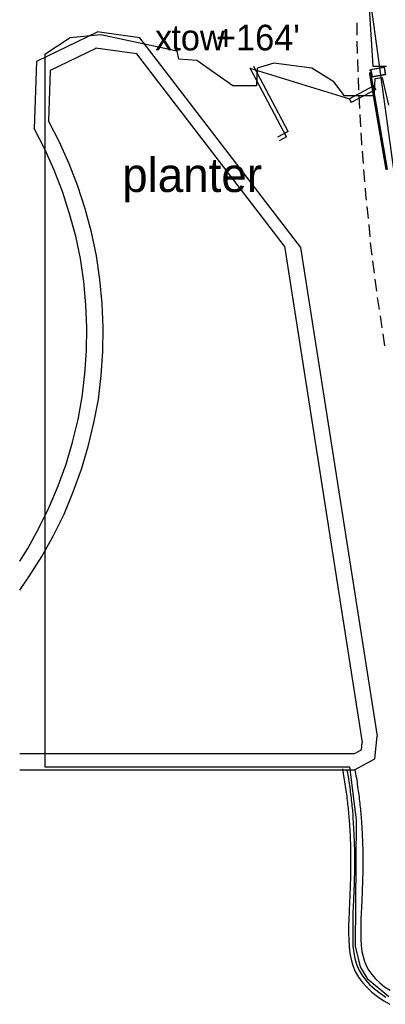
# Model space of a CAD drawing. Header units: feet. Extents: x -79 to 198, y -22 to 181.
# Tile 2 of 256: x -1 to 14, y 17 to 57. Entities that reach past the tile are written whole.
import ezdxf
from ezdxf.enums import TextEntityAlignment as Align

# ---------------------------------------------------------------- set-up
doc = ezdxf.new("R2010")
doc.units = ezdxf.units.FT
for name, color, linetype in [('A-AREA-COMUN', 252, 'CONTINUOUS'), ('A-AREA-UNIDAD', 30, 'CONTINUOUS'), ('A-LINEA', 7, 'CONTINUOUS'), ('A-TEXTO-PDF', 3, 'CONTINUOUS')]:
    doc.layers.add(name, color=color, linetype=linetype)

msp = doc.modelspace()

# ---------------------------------------------------------------- linework, layer by layer
at = {"layer": 'A-AREA-COMUN'}
msp.add_lwpolyline([(15.328, 73.28), (14.24, 69.6889), (13.728, 65.8489), (13.472, 61.76), (13.872, 55.2889), (14.432, 55.2889)], dxfattribs=at)
at = {"layer": 'A-AREA-UNIDAD'}
msp.add_lwpolyline([(14.528, 53.6889), (14.272, 54.8089), (13.952, 54.7733), (13.92, 54.08), (12.72, 54.08), (12.288, 54.6489), (11.392, 55.2), (9.84, 55.4133), (9.152, 55.2), (9.12, 54.4889), (8.16, 54.4889), (6.688, 55.52), (5.952, 55.5733), (5.888, 55.8933), (2.768, 56.5689), (1.52, 56.4444), (0.48, 55.7689), (0.48, 26.6844), (12.928, 26.6844), (13.2, 24.5156), (13.152, 19.36), (13.36, 18.5244), (13.648, 18.0444), (14.528, 17.3156)], dxfattribs=at)
at = {"layer": 'A-LINEA'}
for p, q in [((13.4295, 60.4861), (15.0699, 48.4987)), ((13.4295, 60.4861), (15.0699, 48.4987)), ((4.356, 56.4504), (2.6147, 56.6828)), ((13.2267, 57.0578), (13.2267, 56.5511)), ((10.9305, 47.8861), (4.3539, 56.4412)), ((13.2267, 56.3111), (13.24, 55.8044)), ((4.2394, 55.794), (2.555, 56.0188)), ((10.2663, 47.9432), (4.2373, 55.7848)), ((13.2533, 55.5644), (13.2667, 55.0578)), ((10.3467, 52.4044), (8.8667, 55.2044)), ((12.9309, 53.9443), (8.8672, 55.1903)), ((10.4133, 52.6178), (9.0133, 55.2711)), ((13.76, 55.1378), (13.76, 55.1378)), ((13.76, 55.1378), (13.76, 55.1378)), ((13.7733, 55.1378), (13.7733, 55.1378)), ((13.7733, 55.1378), (13.7733, 55.1378)), ((13.28, 54.8044), (13.2933, 54.3111)), ((13.7467, 55.0178), (13.7467, 55.0178)), ((13.7467, 55.0178), (13.7467, 55.0044)), ((13.7467, 55.0178), (13.7467, 55.0178)), ((13.7467, 55.0178), (13.7467, 55.0178)), ((13.7467, 55.0178), (13.7467, 55.0044)), ((13.7467, 55.0178), (13.7467, 55.0178)), ((13.7467, 55.0178), (13.7467, 55.0178)), ((13.7467, 55.0178), (13.7467, 55.0044)), ((13.7467, 55.0178), (13.7467, 55.0178)), ((13.7467, 55.0178), (13.7467, 55.0178)), ((13.7467, 55.0178), (13.7467, 55.0044)), ((13.7467, 55.0178), (13.7467, 55.0178)), ((13.7467, 55.0044), (13.7467, 55.0044)), ((13.7467, 55.0044), (13.7467, 55.0044)), ((13.7467, 55.0044), (13.7467, 55.0044)), ((13.7467, 55.0044), (13.76, 54.9911)), ((13.7467, 55.0044), (13.7467, 55.0044)), ((13.7467, 55.0044), (13.7467, 55.0044)), ((13.7467, 55.0044), (13.76, 55.0044)), ((13.7467, 55.0044), (13.7467, 55.0044)), ((13.7467, 55.0044), (13.7467, 55.0044)), ((13.7467, 55.0044), (13.7467, 55.0044)), ((13.76, 55.0044), (13.7467, 55.0044)), ((13.76, 55.0044), (13.7467, 55.0044)), ((13.7467, 55.0044), (13.7467, 55.0044)), ((13.7467, 55.0044), (13.7467, 55.0044)), ((13.7467, 55.0044), (13.7467, 55.0044)), ((13.7467, 55.0044), (13.76, 54.9911)), ((13.7467, 55.0044), (13.7467, 55.0044)), ((13.7467, 55.0044), (13.7467, 55.0044)), ((13.7467, 55.0044), (13.76, 55.0044)), ((13.7467, 55.0044), (13.7467, 55.0044)), ((13.7467, 55.0044), (13.7467, 55.0044)), ((13.7467, 55.0044), (13.7467, 55.0044)), ((13.76, 55.0044), (13.7467, 55.0044)), ((13.76, 55.0044), (13.7467, 55.0044)), ((13.7587, 54.9564), (13.7489, 55.0136)), ((13.7587, 54.9564), (13.7489, 55.0136)), ((13.76, 55.0178), (13.76, 55.0178)), ((13.76, 55.0178), (13.76, 55.0178)), ((13.76, 55.0178), (13.76, 55.0178)), ((13.76, 55.0178), (13.76, 55.0178)), ((13.76, 55.0178), (13.76, 55.0178)), ((13.76, 55.0178), (13.76, 55.0178)), ((13.76, 55.0178), (13.76, 55.0044)), ((13.76, 55.0178), (13.76, 55.0178)), ((13.76, 55.0178), (13.76, 55.0178)), ((13.76, 55.0178), (13.76, 55.0178)), ((13.76, 55.0178), (13.76, 55.0178)), ((13.76, 55.0178), (13.76, 55.0178)), ((13.76, 55.0178), (13.76, 55.0178)), ((13.76, 55.0178), (13.76, 55.0178)), ((13.76, 55.0178), (13.7733, 55.0178)), ((13.76, 55.0178), (13.76, 55.0178)), ((13.76, 55.0178), (13.76, 55.0178)), ((13.76, 55.0178), (13.76, 55.0178)), ((13.76, 55.0178), (13.76, 55.0178)), ((13.76, 55.0178), (13.76, 55.0178)), ((13.76, 55.0178), (13.76, 55.0178)), ((13.76, 55.0178), (13.76, 55.0178)), ((13.76, 55.0178), (13.76, 55.0178)), ((13.76, 55.0178), (13.76, 55.0178)), ((13.76, 55.0178), (13.76, 55.0178)), ((13.76, 55.0178), (13.76, 55.0044)), ((13.76, 55.0178), (13.76, 55.0178)), ((13.76, 55.0178), (13.76, 55.0178)), ((13.76, 55.0178), (13.76, 55.0178)), ((13.76, 55.0178), (13.76, 55.0178)), ((13.76, 55.0178), (13.76, 55.0178)), ((13.76, 55.0178), (13.76, 55.0178)), ((13.76, 55.0178), (13.76, 55.0178)), ((13.76, 55.0178), (13.7733, 55.0178)), ((13.76, 55.0178), (13.76, 55.0178)), ((13.76, 55.0178), (13.76, 55.0178)), ((13.76, 55.0178), (13.76, 55.0178)), ((13.76, 55.0178), (13.76, 55.0178)), ((13.7733, 55.0044), (13.76, 55.0044)), ((13.76, 55.0044), (13.76, 55.0044)), ((13.76, 55.0044), (13.76, 54.9911)), ((13.76, 55.0044), (13.76, 55.0044)), ((13.76, 55.0044), (13.76, 55.0044)), ((13.76, 55.0044), (13.76, 55.0044)), ((13.76, 55.0044), (13.76, 55.0044)), ((13.76, 55.0044), (13.76, 55.0044)), ((13.76, 55.0044), (13.76, 55.0044)), ((13.76, 55.0044), (13.76, 55.0044)), ((13.76, 55.0044), (13.76, 55.0044)), ((13.76, 55.0044), (13.76, 55.0044)), ((13.76, 55.0044), (13.76, 55.0044)), ((13.76, 55.0044), (13.76, 55.0044)), ((13.76, 55.0044), (13.76, 55.0044)), ((13.76, 55.0044), (13.76, 55.0044)), ((13.76, 55.0044), (13.76, 55.0044)), ((13.76, 55.0044), (13.76, 55.0044)), ((13.76, 55.0044), (13.76, 55.0044)), ((13.76, 55.0044), (13.76, 55.0044)), ((13.76, 55.0044), (13.76, 55.0044)), ((13.76, 55.0044), (13.76, 54.9911)), ((13.76, 55.0044), (13.76, 55.0044)), ((13.76, 55.0044), (13.76, 55.0044)), ((13.76, 55.0044), (13.76, 55.0044)), ((13.76, 55.0044), (13.76, 55.0044)), ((13.76, 55.0044), (13.76, 55.0044)), ((13.76, 55.0044), (13.76, 55.0044)), ((13.76, 55.0044), (13.76, 55.0044)), ((13.7733, 55.0044), (13.76, 55.0044)), ((13.76, 55.0044), (13.76, 55.0044)), ((13.76, 55.0044), (13.76, 54.9911)), ((13.76, 55.0044), (13.76, 55.0044)), ((13.76, 55.0044), (13.76, 55.0044)), ((13.76, 55.0044), (13.76, 55.0044)), ((13.76, 55.0044), (13.76, 55.0044)), ((13.76, 55.0044), (13.76, 55.0044)), ((13.76, 55.0044), (13.76, 55.0044)), ((13.76, 55.0044), (13.76, 55.0044)), ((13.76, 55.0044), (13.76, 55.0044)), ((13.76, 55.0044), (13.76, 55.0044)), ((13.76, 55.0044), (13.76, 55.0044)), ((13.76, 55.0044), (13.76, 55.0044)), ((13.76, 55.0044), (13.76, 55.0044)), ((13.76, 55.0044), (13.76, 55.0044)), ((13.76, 55.0044), (13.76, 55.0044)), ((13.76, 55.0044), (13.76, 55.0044)), ((13.76, 55.0044), (13.76, 55.0044)), ((13.76, 55.0044), (13.76, 55.0044)), ((13.76, 55.0044), (13.76, 55.0044)), ((13.76, 55.0044), (13.76, 54.9911)), ((13.76, 55.0044), (13.76, 55.0044)), ((13.76, 55.0044), (13.76, 55.0044)), ((13.76, 55.0044), (13.76, 55.0044)), ((13.76, 55.0044), (13.76, 55.0044)), ((13.76, 55.0044), (13.76, 55.0044)), ((13.76, 55.0044), (13.76, 55.0044)), ((13.76, 55.0044), (13.76, 55.0044)), ((13.76, 54.9911), (13.76, 54.9911)), ((13.76, 54.9911), (13.76, 54.9911)), ((13.76, 54.9911), (13.76, 54.9911)), ((13.76, 54.9911), (13.76, 54.9911)), ((13.76, 54.9911), (13.76, 54.9911)), ((13.76, 54.9911), (13.76, 54.9911)), ((13.76, 54.9911), (13.76, 54.9911)), ((13.76, 54.9911), (13.76, 54.9911)), ((13.76, 54.9911), (13.76, 54.9911)), ((13.76, 54.9911), (13.76, 54.9911)), ((13.76, 54.9911), (13.76, 54.9911)), ((13.76, 54.9911), (13.76, 54.9911)), ((13.76, 54.9911), (13.76, 54.9911)), ((13.76, 54.9911), (13.76, 54.9778)), ((13.76, 54.9911), (13.76, 54.9911)), ((13.76, 54.9911), (13.76, 54.9911)), ((13.76, 54.9911), (13.76, 54.9778)), ((13.76, 54.9911), (13.76, 54.9778)), ((13.76, 54.9911), (13.76, 54.9911)), ((13.76, 54.9911), (13.76, 54.9911)), ((13.76, 54.9911), (13.76, 54.9911)), ((13.76, 54.9911), (13.76, 54.9911)), ((13.76, 54.9911), (13.76, 54.9911)), ((13.76, 54.9911), (13.76, 54.9911)), ((13.76, 54.9911), (13.76, 54.9911)), ((13.76, 54.9911), (13.7733, 54.9911)), ((13.76, 54.9911), (13.76, 54.9911)), ((13.76, 54.9911), (13.76, 54.9911)), ((13.76, 54.9911), (13.76, 54.9911)), ((13.76, 54.9911), (13.76, 54.9911)), ((13.76, 54.9911), (13.76, 54.9911)), ((13.76, 54.9911), (13.76, 54.9911)), ((13.7733, 54.9911), (13.76, 54.9911)), ((13.76, 54.9911), (13.76, 54.9911)), ((13.76, 54.9911), (13.76, 54.9911)), ((13.76, 54.9911), (13.76, 54.9911)), ((13.76, 54.9911), (13.76, 54.9911)), ((13.7733, 54.9911), (13.76, 54.9911)), ((13.76, 54.9911), (13.76, 54.9911)), ((13.76, 54.9911), (13.76, 54.9911)), ((13.76, 54.9911), (13.76, 54.9911)), ((13.76, 54.9911), (13.76, 54.9911)), ((13.76, 54.9911), (13.76, 54.9911)), ((13.76, 54.9911), (13.76, 54.9911)), ((13.76, 54.9911), (13.76, 54.9911)), ((13.76, 54.9911), (13.76, 54.9911)), ((13.76, 54.9911), (13.76, 54.9911)), ((13.76, 54.9911), (13.76, 54.9911)), ((13.76, 54.9911), (13.76, 54.9911)), ((13.76, 54.9911), (13.76, 54.9911)), ((13.76, 54.9911), (13.76, 54.9911)), ((13.76, 54.9911), (13.76, 54.9778)), ((13.76, 54.9911), (13.76, 54.9911)), ((13.76, 54.9911), (13.76, 54.9911)), ((13.76, 54.9911), (13.76, 54.9778)), ((13.76, 54.9911), (13.76, 54.9778)), ((13.76, 54.9911), (13.76, 54.9911)), ((13.76, 54.9911), (13.76, 54.9911)), ((13.76, 54.9911), (13.76, 54.9911)), ((13.76, 54.9911), (13.76, 54.9911)), ((13.76, 54.9911), (13.76, 54.9911)), ((13.76, 54.9911), (13.76, 54.9911)), ((13.76, 54.9911), (13.76, 54.9911)), ((13.76, 54.9911), (13.7733, 54.9911)), ((13.76, 54.9911), (13.76, 54.9911)), ((13.76, 54.9911), (13.76, 54.9911)), ((13.76, 54.9911), (13.76, 54.9911)), ((13.76, 54.9911), (13.76, 54.9911)), ((13.76, 54.9911), (13.76, 54.9911)), ((13.76, 54.9911), (13.76, 54.9911)), ((13.7733, 54.9911), (13.76, 54.9911)), ((13.76, 54.9911), (13.76, 54.9911)), ((13.76, 54.9911), (13.76, 54.9911)), ((13.76, 54.9911), (13.76, 54.9911)), ((13.76, 54.9911), (13.76, 54.9911)), ((13.7733, 54.9911), (13.76, 54.9911)), ((13.76, 54.9778), (13.76, 54.9778)), ((13.76, 54.9778), (13.76, 54.9778)), ((13.76, 54.9778), (13.76, 54.9778)), ((13.76, 54.9778), (13.76, 54.9778)), ((13.76, 54.9778), (13.76, 54.9778)), ((13.76, 54.9778), (13.76, 54.9778)), ((13.76, 54.9778), (13.76, 54.9778)), ((13.76, 54.9778), (13.76, 54.9778)), ((13.76, 54.9778), (13.76, 54.9778)), ((13.76, 54.9778), (13.76, 54.9778)), ((13.76, 54.9778), (13.76, 54.9778)), ((13.76, 54.9778), (13.76, 54.9644)), ((13.76, 54.9778), (13.7733, 54.9778)), ((13.76, 54.9778), (13.7733, 54.9778)), ((13.76, 54.9778), (13.76, 54.9778)), ((13.7733, 54.9644), (13.76, 54.9778)), ((13.76, 54.9644), (13.76, 54.9778)), ((13.76, 54.9778), (13.76, 54.9778)), ((13.76, 54.9778), (13.76, 54.9778)), ((13.76, 54.9778), (13.76, 54.9778)), ((13.76, 54.9778), (13.76, 54.9778)), ((13.76, 54.9778), (13.76, 54.9778)), ((13.76, 54.9778), (13.76, 54.9778)), ((13.76, 54.9778), (13.76, 54.9778)), ((13.76, 54.9778), (13.76, 54.9778)), ((13.76, 54.9778), (13.76, 54.9778)), ((13.76, 54.9778), (13.76, 54.9778)), ((13.76, 54.9778), (13.76, 54.9778)), ((13.76, 54.9778), (13.76, 54.9644)), ((13.76, 54.9778), (13.7733, 54.9778)), ((13.76, 54.9778), (13.7733, 54.9778)), ((13.76, 54.9778), (13.76, 54.9778)), ((13.7733, 54.9644), (13.76, 54.9778)), ((13.76, 54.9644), (13.76, 54.9778)), ((13.76, 54.9644), (13.76, 54.9644)), ((13.76, 54.9644), (13.76, 54.9644)), ((13.76, 54.9644), (13.76, 54.9644)), ((13.76, 54.9644), (13.76, 54.9644)), ((13.76, 54.9644), (13.76, 54.9644)), ((13.76, 54.9644), (13.76, 54.9644)), ((13.76, 54.9644), (13.76, 54.9644)), ((13.76, 54.9644), (13.76, 54.9644)), ((13.76, 54.9644), (13.76, 54.9644)), ((13.76, 54.9644), (13.76, 54.9644)), ((13.76, 54.9644), (13.76, 54.9644)), ((13.7733, 54.9644), (13.76, 54.9644)), ((13.7733, 54.9644), (13.76, 54.9644)), ((13.76, 54.9644), (13.76, 54.9644)), ((13.76, 54.9644), (13.76, 54.9644)), ((13.76, 54.9644), (13.76, 54.9644)), ((13.76, 54.9644), (13.76, 54.9644)), ((13.76, 54.9644), (13.76, 54.9644)), ((13.76, 54.9644), (13.76, 54.9644)), ((13.76, 54.9644), (13.76, 54.9644)), ((13.76, 54.9644), (13.76, 54.9644)), ((13.76, 54.9644), (13.76, 54.9644)), ((13.76, 54.9644), (13.76, 54.9644)), ((13.76, 54.9644), (13.76, 54.9644)), ((13.76, 54.9644), (13.76, 54.9644)), ((13.76, 54.9644), (13.76, 54.9644)), ((13.76, 54.9644), (13.76, 54.9644)), ((13.76, 54.9644), (13.76, 54.9644)), ((13.76, 54.9644), (13.76, 54.9644)), ((13.7733, 54.9644), (13.76, 54.9644)), ((13.7733, 54.9644), (13.76, 54.9644)), ((13.76, 54.9644), (13.76, 54.9644)), ((13.76, 54.9644), (13.76, 54.9644)), ((13.76, 54.9644), (13.76, 54.9644)), ((13.76, 54.9644), (13.76, 54.9644)), ((13.76, 54.9644), (13.76, 54.9644)), ((13.7733, 55.0178), (13.7733, 55.0178)), ((13.7733, 55.0178), (13.7733, 55.0178)), ((13.7733, 55.0178), (13.7733, 55.0178)), ((13.7733, 55.0178), (13.7733, 55.0178)), ((13.7733, 55.0178), (13.7733, 55.0178)), ((13.7733, 55.0178), (13.7733, 55.0044)), ((13.7733, 55.0178), (13.7733, 55.0178)), ((13.7733, 55.0178), (13.7733, 55.0178)), ((13.7733, 55.0178), (13.7733, 55.0178)), ((13.7733, 55.0178), (13.7733, 55.0178)), ((13.7867, 55.0178), (13.7733, 55.0178)), ((13.7733, 55.0178), (13.7733, 55.0178)), ((13.7733, 55.0178), (13.7733, 55.0178)), ((13.7867, 55.0178), (13.7733, 55.0178)), ((13.7867, 55.0178), (13.7733, 55.0178)), ((13.7733, 55.0178), (13.7733, 55.0178)), ((13.7733, 55.0178), (13.7733, 55.0178)), ((13.7733, 55.0178), (13.7733, 55.0178)), ((13.7733, 55.0178), (13.7733, 55.0178)), ((13.7733, 55.0178), (13.7733, 55.0178)), ((13.7733, 55.0178), (13.7733, 55.0178)), ((13.7733, 55.0178), (13.7733, 55.0178)), ((13.7733, 55.0178), (13.7733, 55.0178)), ((13.7733, 55.0178), (13.7733, 55.0178)), ((13.7733, 55.0178), (13.7733, 55.0044)), ((13.7733, 55.0178), (13.7733, 55.0178)), ((13.7733, 55.0178), (13.7733, 55.0178)), ((13.7733, 55.0178), (13.7733, 55.0178)), ((13.7733, 55.0178), (13.7733, 55.0178)), ((13.7867, 55.0178), (13.7733, 55.0178)), ((13.7733, 55.0178), (13.7733, 55.0178)), ((13.7733, 55.0178), (13.7733, 55.0178)), ((13.7867, 55.0178), (13.7733, 55.0178)), ((13.7867, 55.0178), (13.7733, 55.0178)), ((13.7733, 55.0178), (13.7733, 55.0178)), ((13.7733, 55.0178), (13.7733, 55.0178)), ((13.7733, 55.0178), (13.7733, 55.0178)), ((13.7733, 55.0178), (13.7733, 55.0178)), ((13.7733, 55.0044), (13.7733, 55.0044)), ((13.7733, 55.0044), (13.7733, 54.9911)), ((13.7733, 55.0044), (13.7733, 55.0044)), ((13.7733, 55.0044), (13.7733, 55.0044)), ((13.7733, 55.0044), (13.7733, 55.0044)), ((13.7733, 55.0044), (13.7733, 55.0044)), ((13.7733, 55.0044), (13.7733, 55.0044)), ((13.7733, 55.0044), (13.7733, 55.0044)), ((13.7733, 55.0044), (13.7733, 55.0044)), ((13.7733, 55.0044), (13.7733, 55.0044)), ((13.7733, 55.0044), (13.7733, 55.0044)), ((13.7733, 55.0044), (13.7733, 55.0044)), ((13.7733, 55.0044), (13.7733, 55.0044)), ((13.7733, 55.0044), (13.7733, 55.0044)), ((13.7733, 55.0044), (13.7733, 55.0044)), ((13.7733, 55.0044), (13.7733, 55.0044)), ((13.7733, 55.0044), (13.7733, 55.0044)), ((13.7733, 55.0044), (13.7733, 55.0044)), ((13.7733, 55.0044), (13.7733, 55.0044)), ((13.7733, 55.0044), (13.7733, 55.0044)), ((13.7733, 54.9911), (13.7733, 55.0044)), ((13.7733, 54.9911), (13.7733, 55.0044)), ((13.7733, 55.0044), (13.7733, 55.0044)), ((13.7733, 55.0044), (13.7733, 54.9911)), ((13.7733, 55.0044), (13.7733, 55.0044)), ((13.7733, 55.0044), (13.7733, 55.0044)), ((13.7733, 55.0044), (13.7733, 55.0044)), ((13.7733, 55.0044), (13.7733, 55.0044)), ((13.7733, 55.0044), (13.7733, 55.0044)), ((13.7733, 55.0044), (13.7733, 55.0044)), ((13.7733, 55.0044), (13.7733, 55.0044)), ((13.7733, 55.0044), (13.7733, 55.0044)), ((13.7733, 55.0044), (13.7733, 55.0044)), ((13.7733, 55.0044), (13.7733, 55.0044)), ((13.7733, 55.0044), (13.7733, 55.0044)), ((13.7733, 55.0044), (13.7733, 55.0044)), ((13.7733, 55.0044), (13.7733, 55.0044)), ((13.7733, 55.0044), (13.7733, 55.0044)), ((13.7733, 55.0044), (13.7733, 55.0044)), ((13.7733, 55.0044), (13.7733, 55.0044)), ((13.7733, 55.0044), (13.7733, 55.0044)), ((13.7733, 55.0044), (13.7733, 55.0044)), ((13.7733, 54.9911), (13.7733, 55.0044)), ((13.7733, 54.9911), (13.7733, 55.0044)), ((13.7733, 54.9911), (13.7733, 54.9911)), ((13.7733, 54.9911), (13.7733, 54.9911)), ((13.7733, 54.9911), (13.7733, 54.9778)), ((13.7733, 54.9911), (13.7733, 54.9911)), ((13.7733, 54.9911), (13.7733, 54.9778)), ((13.7733, 54.9911), (13.7733, 54.9911)), ((13.7733, 54.9911), (13.7733, 54.9911)), ((13.7733, 54.9911), (13.7733, 54.9911)), ((13.7733, 54.9911), (13.7733, 54.9778)), ((13.7733, 54.9911), (13.7733, 54.9911)), ((13.7733, 54.9911), (13.7733, 54.9911)), ((13.7733, 54.9911), (13.7733, 54.9911)), ((13.7733, 54.9911), (13.7733, 54.9911)), ((13.7733, 54.9911), (13.7733, 54.9911)), ((13.7733, 54.9911), (13.7733, 54.9911)), ((13.7733, 54.9911), (13.7733, 54.9911)), ((13.7733, 54.9911), (13.7733, 54.9911)), ((13.7733, 54.9911), (13.7733, 54.9911)), ((13.7733, 54.9911), (13.7733, 54.9911)), ((13.7733, 54.9911), (13.7733, 54.9911)), ((13.7733, 54.9911), (13.7733, 54.9911)), ((13.7733, 54.9911), (13.7733, 54.9778)), ((13.7733, 54.9911), (13.7733, 54.9911)), ((13.7733, 54.9911), (13.7733, 54.9778)), ((13.7733, 54.9911), (13.7733, 54.9911)), ((13.7733, 54.9911), (13.7733, 54.9911)), ((13.7733, 54.9911), (13.7733, 54.9911)), ((13.7733, 54.9911), (13.7733, 54.9778)), ((13.7733, 54.9911), (13.7733, 54.9911)), ((13.7733, 54.9911), (13.7733, 54.9911)), ((13.7733, 54.9911), (13.7733, 54.9911)), ((13.7733, 54.9911), (13.7733, 54.9911)), ((13.7733, 54.9911), (13.7733, 54.9911)), ((13.7733, 54.9911), (13.7733, 54.9911)), ((13.7733, 54.9911), (13.7733, 54.9911)), ((13.7733, 54.9911), (13.7733, 54.9911)), ((13.7733, 54.9911), (13.7733, 54.9911)), ((13.7733, 54.9911), (13.7733, 54.9911)), ((13.7867, 54.9778), (13.7733, 54.9778)), ((13.7733, 54.9778), (13.7733, 54.9778)), ((13.7733, 54.9778), (13.7733, 54.9778)), ((13.7867, 54.9778), (13.7733, 54.9778)), ((13.7733, 54.9778), (13.7733, 54.9778)), ((13.7733, 54.9778), (13.7733, 54.9778)), ((13.7733, 54.9778), (13.7733, 54.9778)), ((13.7733, 54.9778), (13.7733, 54.9778)), ((13.7733, 54.9778), (13.7733, 54.9778)), ((13.7733, 54.9778), (13.7733, 54.9644)), ((13.7733, 54.9778), (13.7733, 54.9778)), ((13.7733, 54.9778), (13.7733, 54.9778)), ((13.7733, 54.9778), (13.7733, 54.9778)), ((13.7867, 54.9778), (13.7733, 54.9778)), ((13.7733, 54.9778), (13.7733, 54.9778)), ((13.7733, 54.9778), (13.7733, 54.9778)), ((13.7733, 54.9778), (13.7733, 54.9778)), ((13.7733, 54.9778), (13.7733, 54.9778)), ((13.7733, 54.9778), (13.7733, 54.9778)), ((13.7733, 54.9778), (13.7733, 54.9778)), ((13.7733, 54.9778), (13.7733, 54.9778)), ((13.7733, 54.9778), (13.7733, 54.9778)), ((13.7733, 54.9778), (13.7733, 54.9778)), ((13.7733, 54.9778), (13.7733, 54.9778)), ((13.7733, 54.9778), (13.7733, 54.9778)), ((13.7733, 54.9778), (13.7733, 54.9778)), ((13.7733, 54.9778), (13.7733, 54.9778)), ((13.7733, 54.9778), (13.7733, 54.9778)), ((13.7733, 54.9778), (13.7733, 54.9778)), ((13.7733, 54.9778), (13.7733, 54.9778)), ((13.7733, 54.9778), (13.7733, 54.9778)), ((13.7733, 54.9778), (13.7733, 54.9778)), ((13.7867, 54.9778), (13.7733, 54.9778)), ((13.7733, 54.9778), (13.7733, 54.9778)), ((13.7733, 54.9778), (13.7733, 54.9778)), ((13.7867, 54.9778), (13.7733, 54.9778)), ((13.7733, 54.9778), (13.7733, 54.9778)), ((13.7733, 54.9778), (13.7733, 54.9778)), ((13.7733, 54.9778), (13.7733, 54.9778)), ((13.7733, 54.9778), (13.7733, 54.9778)), ((13.7733, 54.9778), (13.7733, 54.9778)), ((13.7733, 54.9778), (13.7733, 54.9644)), ((13.7733, 54.9778), (13.7733, 54.9778)), ((13.7733, 54.9778), (13.7733, 54.9778)), ((13.7733, 54.9778), (13.7733, 54.9778)), ((13.7867, 54.9778), (13.7733, 54.9778)), ((13.7733, 54.9778), (13.7733, 54.9778)), ((13.7733, 54.9778), (13.7733, 54.9778)), ((13.7733, 54.9778), (13.7733, 54.9778)), ((13.7733, 54.9778), (13.7733, 54.9778)), ((13.7733, 54.9778), (13.7733, 54.9778)), ((13.7733, 54.9778), (13.7733, 54.9778)), ((13.7733, 54.9778), (13.7733, 54.9778)), ((13.7733, 54.9778), (13.7733, 54.9778)), ((13.7733, 54.9778), (13.7733, 54.9778)), ((13.7733, 54.9778), (13.7733, 54.9778)), ((13.7733, 54.9778), (13.7733, 54.9778)), ((13.7733, 54.9778), (13.7733, 54.9778)), ((13.7733, 54.9778), (13.7733, 54.9778)), ((13.7733, 54.9778), (13.7733, 54.9778)), ((13.7733, 54.9778), (13.7733, 54.9778)), ((13.7733, 54.9778), (13.7733, 54.9778)), ((13.7733, 54.9778), (13.7733, 54.9778)), ((13.7733, 54.9778), (13.7733, 54.9778)), ((13.7733, 54.9644), (13.7733, 54.9644)), ((13.7733, 54.9644), (13.7733, 54.9644)), ((13.7733, 54.9644), (13.7733, 54.9644)), ((13.7733, 54.9644), (13.7733, 54.9644)), ((13.7733, 54.9644), (13.7733, 54.9644)), ((13.7733, 54.9644), (13.7733, 54.9644)), ((13.7733, 54.9644), (13.7733, 54.9644)), ((13.7733, 54.9644), (13.7733, 54.9644)), ((13.7733, 54.9644), (13.7733, 54.9644)), ((13.7733, 54.9644), (13.7733, 54.9644)), ((13.7733, 54.9644), (13.7733, 54.9644)), ((13.7733, 54.9644), (13.7733, 54.9644)), ((13.7733, 54.9644), (13.7733, 54.9644)), ((13.7733, 54.9644), (13.7733, 54.9644)), ((13.7733, 54.9644), (13.7733, 54.9644)), ((13.7733, 54.9644), (13.7733, 54.9644)), ((13.7867, 55.0178), (13.7867, 55.0178)), ((13.7867, 55.0178), (13.7867, 55.0178)), ((13.7867, 55.0178), (13.7867, 55.0178)), ((13.7867, 55.0178), (13.7867, 55.0178)), ((13.7867, 55.0178), (13.7867, 55.0178)), ((13.7867, 55.0178), (13.7867, 55.0178)), ((13.7867, 55.0178), (13.7867, 55.0178)), ((13.7867, 55.0178), (13.7867, 55.0178)), ((13.7867, 55.0178), (13.7867, 55.0178)), ((13.7867, 55.0178), (13.7867, 55.0178)), ((13.7867, 55.0178), (13.7867, 55.0178)), ((13.7867, 55.0178), (13.7867, 55.0178)), ((13.7867, 54.9778), (13.7867, 54.9644)), ((13.7867, 54.9778), (13.7867, 54.9778)), ((13.7867, 54.9778), (13.7867, 54.9778)), ((13.7867, 54.9778), (13.7867, 54.9778)), ((13.7867, 54.9778), (13.7867, 54.9778)), ((13.7867, 54.9778), (13.7867, 54.9778)), ((13.7867, 54.9778), (13.7867, 54.9778)), ((13.7867, 54.9778), (13.7867, 54.9778)), ((13.7867, 54.9778), (13.7867, 54.9644)), ((13.7867, 54.9778), (13.7867, 54.9644)), ((13.7867, 54.9778), (13.7867, 54.9778)), ((13.7867, 54.9778), (13.7867, 54.9778)), ((13.7867, 54.9778), (13.7867, 54.9778)), ((13.7867, 54.9778), (13.7867, 54.9778)), ((13.7867, 54.9778), (13.7867, 54.9778)), ((13.7867, 54.9778), (13.7867, 54.9778)), ((13.7867, 54.9778), (13.7867, 54.9778)), ((13.7867, 54.9778), (13.7867, 54.9644)), ((13.7867, 54.9644), (13.7867, 54.9644)), ((13.7867, 54.9644), (13.7867, 54.9644)), ((13.7867, 54.9644), (13.7867, 54.9644)), ((13.7867, 54.9644), (13.7867, 54.9644)), ((13.8, 54.9778), (13.8, 54.9778)), ((13.8, 54.9778), (13.8, 54.9778)), ((13.8, 54.9778), (13.8, 54.9778)), ((13.8, 54.9778), (13.8, 54.9778)), ((13.8, 54.9778), (13.8, 54.9778)), ((13.8, 54.9778), (13.8, 54.9778)), ((13.8, 54.9778), (13.8, 54.9778)), ((13.8, 54.9778), (13.8, 54.9778)), ((13.84, 54.8711), (13.84, 54.8711)), ((13.84, 54.8711), (13.84, 54.8711)), ((13.92, 54.4844), (12.92, 53.9511)), ((14, 54.3378), (12.9867, 53.8044)), ((14, 54.3378), (13.92, 54.4844)), ((12.92, 53.9511), (12.9867, 53.8044)), ((13.3067, 54.0578), (13.3333, 53.5644)), ((13.3467, 53.3111), (13.3733, 52.8044)), ((10.4133, 52.6178), (9.9867, 52.3911)), ((10.3467, 52.4044), (10.0533, 52.2444)), ((13.44, 51.8178), (13.48, 51.3111)), ((13.4933, 51.0711), (13.5333, 50.5644)), ((13.6267, 49.5644), (13.68, 49.0711)), ((13.7067, 48.8178), (13.76, 48.3244)), ((10.2646, 47.9422), (13.4397, 27.6827)), ((10.9288, 47.8851), (14.0546, 27.9403)), ((13.8667, 47.3378), (13.9333, 46.8311)), ((13.96, 46.5911), (14.0267, 46.0978)), ((14.0533, 45.8444), (14.1333, 45.3511)), ((14.1733, 45.0978), (14.24, 44.6044)), ((14.28, 44.3644), (14.36, 43.8711)), ((-0.5467, 27.2311), (13.12, 27.2311)), ((-0.5467, 26.5644), (13.12, 26.5644))]:
    msp.add_line(p, q, dxfattribs=at)
for points in [[(2.6191, 56.6738), (0.1387, 55.4744), (0.0434, 52.732)], [(2.5594, 56.0098), (0.6976, 55.111), (0.6261, 53.0559)], [(13.7733, 55.1511), (13.7867, 55.1378), (13.7867, 55.1378), (13.7867, 55.1378), (13.7867, 55.1378), (13.8, 55.1378), (13.8, 55.1378), (13.8, 55.1378), (13.8, 55.1378)], [(13.7733, 55.1511), (13.7867, 55.1378), (13.7867, 55.1378), (13.7867, 55.1378), (13.7867, 55.1378), (13.8, 55.1378), (13.8, 55.1378), (13.8, 55.1378), (13.8, 55.1378)], [(13.7733, 55.1111), (13.7733, 55.1244), (13.7733, 55.1244), (13.7733, 55.1378)], [(13.7733, 55.1111), (13.7733, 55.1244), (13.7733, 55.1244), (13.7733, 55.1378)], [(13.7867, 55.1244), (13.7867, 55.1244), (13.8, 55.0978), (13.8, 55.0978), (13.7733, 55.0978), (13.7733, 55.0978), (13.7733, 55.1111), (13.7733, 55.1111)], [(13.7867, 55.1244), (13.7867, 55.1244), (13.8, 55.0978), (13.8, 55.0978), (13.7733, 55.0978), (13.7733, 55.0978), (13.7733, 55.1111), (13.7733, 55.1111)], [(14.4133, 54.9511), (14.36, 55.2444), (13.7867, 55.1378), (13.84, 54.8578), (14.4133, 54.9511)], [(14.4133, 54.9511), (14.36, 55.2444), (13.7867, 55.1378), (13.84, 54.8578), (14.4133, 54.9511)], [(13.7867, 55.1244), (13.8, 55.1244), (13.8, 55.1244), (13.8, 55.1244)], [(13.7867, 55.1244), (13.8, 55.1244), (13.8, 55.1244), (13.8, 55.1244)], [(14.4, 54.9644), (14.36, 55.2311), (13.8, 55.1378), (13.8533, 54.8711), (14.4, 54.9644)], [(14.4, 54.9644), (14.36, 55.2311), (13.8, 55.1378), (13.8533, 54.8711), (14.4, 54.9644)], [(13.8, 55.1244), (13.8, 55.1244), (13.8, 55.1244), (13.8, 55.1244), (13.8, 55.1244), (13.8, 55.1244), (13.8, 55.1244)], [(13.8, 55.1244), (13.8, 55.1244), (13.8, 55.1244), (13.8, 55.1244), (13.8, 55.1244), (13.8, 55.1244), (13.8, 55.1244)], [(13.7467, 55.0178), (13.76, 55.0178), (13.7733, 55.0178), (13.7867, 55.0178), (13.8, 55.0178)], [(13.7467, 55.0178), (13.76, 55.0178), (13.7733, 55.0178), (13.7867, 55.0178), (13.8, 55.0178)], [(13.76, 55.0044), (13.76, 55.0044), (13.7733, 54.9911)], [(13.76, 55.0044), (13.76, 55.0044), (13.7733, 54.9911)], [(13.76, 54.9911), (13.76, 54.9778), (13.7733, 54.9778)], [(13.76, 54.9911), (13.76, 54.9778), (13.7733, 54.9778)], [(13.8, 54.9778), (13.8, 54.9644), (13.7867, 54.9644), (13.7733, 54.9644), (13.76, 54.9644)], [(13.8, 54.9778), (13.8, 54.9644), (13.7867, 54.9644), (13.7733, 54.9644), (13.76, 54.9644)], [(14.4267, 51.0711), (13.76, 54.9644), (13.7733, 54.9644), (14.44, 51.0844), (14.44, 51.0711), (14.4267, 51.0711)], [(14.4267, 51.0711), (13.76, 54.9644), (13.7733, 54.9644), (14.44, 51.0844), (14.44, 51.0711), (14.4267, 51.0711)], [(13.7733, 54.9911), (13.7733, 54.9778), (13.7867, 54.9778)], [(13.7733, 54.9911), (13.7733, 54.9778), (13.7867, 54.9778)], [(13.7733, 54.9778), (13.7733, 54.9644), (13.7867, 54.9644)], [(13.7733, 54.9778), (13.7733, 54.9644), (13.7867, 54.9644)], [(14.4533, 51.0711), (14.4533, 51.0844), (13.7733, 54.9644), (13.7867, 54.9644), (13.8, 54.9644), (14.4667, 51.0844), (14.4533, 51.0711)], [(14.4533, 51.0711), (14.4533, 51.0844), (13.7733, 54.9644), (13.7867, 54.9644), (13.8, 54.9644), (14.4667, 51.0844), (14.4533, 51.0711)], [(13.8032, 55.0041), (13.7869, 54.9816), (13.8089, 54.9646)], [(13.8032, 55.0041), (13.7869, 54.9816), (13.8089, 54.9646)], [(13.8533, 54.8711), (13.84, 54.8844), (13.84, 54.8844), (13.84, 54.8711), (13.84, 54.8711), (13.84, 54.8711), (13.8267, 54.8978), (13.8267, 54.8978), (13.8133, 54.8844), (13.8133, 54.8844), (13.8133, 54.8844), (13.8133, 54.8844)], [(13.8533, 54.8711), (13.84, 54.8844), (13.84, 54.8844), (13.84, 54.8711), (13.84, 54.8711), (13.84, 54.8711), (13.8267, 54.8978), (13.8267, 54.8978), (13.8133, 54.8844), (13.8133, 54.8844), (13.8133, 54.8844), (13.8133, 54.8844)], [(13.8133, 54.8711), (13.8133, 54.8711), (13.8133, 54.8711)], [(13.8533, 54.8711), (13.84, 54.8711), (13.84, 54.8711), (13.84, 54.8711), (13.84, 54.8711), (13.84, 54.8711), (13.84, 54.8578), (13.84, 54.8578), (13.8133, 54.8444), (13.8133, 54.8444)], [(13.8133, 54.8711), (13.8133, 54.8711), (13.8133, 54.8711)], [(13.8533, 54.8711), (13.84, 54.8711), (13.84, 54.8711), (13.84, 54.8711), (13.84, 54.8711), (13.84, 54.8711), (13.84, 54.8578), (13.84, 54.8578), (13.8133, 54.8444), (13.8133, 54.8444)], [(13.8133, 54.8578), (13.8133, 54.8578), (13.8133, 54.8578)], [(13.8133, 54.8578), (13.8133, 54.8578), (13.8133, 54.8578)], [(-0.5467, 33.8978), (-0.1733, 34.4444), (0.36, 35.2711), (0.84, 36.1244), (1.2667, 37.0044), (1.64, 37.9111), (1.9733, 38.8311), (2.2533, 39.7644), (2.48, 40.7244), (2.6667, 41.6844), (2.7867, 42.6578), (2.8533, 43.6444), (2.8667, 44.6178), (2.8267, 45.6044), (2.7333, 46.5778), (2.5867, 47.5511), (2.3867, 48.5111), (2.1333, 49.4578), (1.8267, 50.3911), (1.48, 51.2978), (1.08, 52.1911), (0.6267, 53.0578)], [(-0.5467, 35.0844), (-0.2133, 35.6044), (0.24, 36.4311), (0.6533, 37.2844), (1.0267, 38.1511), (1.3467, 39.0444), (1.6133, 39.9378), (1.84, 40.8578), (2, 41.7911), (2.12, 42.7244), (2.1867, 43.6711), (2.2, 44.6178), (2.16, 45.5511), (2.0667, 46.4978), (1.9333, 47.4311), (1.7467, 48.3511), (1.4933, 49.2578), (1.2, 50.1644), (0.8667, 51.0444), (0.48, 51.8978), (0.04, 52.7378)], [(13.3867, 52.5644), (13.4133, 52.1378), (13.4133, 52.0578)], [(13.56, 50.3111), (13.5733, 50.0444), (13.6, 49.8178)], [(13.7733, 48.0844), (13.7867, 47.9644), (13.84, 47.5778)], [(13.1267, 26.5644), (13.9648, 27.0076), (14.0551, 27.9416)], [(13.1267, 27.2311), (13.4097, 27.3768), (13.4403, 27.684)], [(12.64, 26.6044), (12.64, 26.5911), (12.6533, 26.5111), (12.6667, 26.4178), (12.68, 26.3244), (12.6933, 26.2444), (12.7067, 26.1511), (12.72, 26.0711), (12.7333, 25.9778), (12.7467, 25.8978), (12.76, 25.8044), (12.7733, 25.7244), (12.7867, 25.6444), (12.8, 25.5644), (12.8133, 25.4711), (12.8133, 25.3911), (12.8267, 25.3111), (12.84, 25.2311), (12.84, 25.1511), (12.8533, 25.0711), (12.8667, 24.9911), (12.8667, 24.9111), (12.88, 24.8311), (12.88, 24.7511), (12.8933, 24.6711), (12.8933, 24.6044), (12.9067, 24.5244), (12.9067, 24.4444), (12.92, 24.3644), (12.92, 24.2978), (12.92, 24.2178), (12.9333, 24.1511), (12.9333, 24.0711), (12.9333, 24.0044), (12.9467, 23.9244), (12.9467, 23.8578), (12.9467, 23.7911), (12.9467, 23.7111), (12.9467, 23.6444), (12.96, 23.5778), (12.96, 23.4978), (12.96, 23.4311), (12.96, 23.3644), (12.96, 23.2978), (12.96, 23.2311), (12.96, 23.1644), (12.96, 23.0978), (12.96, 23.0311), (12.96, 22.9644), (12.96, 22.8978), (12.96, 22.8311), (12.96, 22.7778), (12.96, 22.7111), (12.96, 22.6444), (12.96, 22.5778), (12.96, 22.5244), (12.96, 22.4578), (12.96, 22.3911), (12.96, 22.3378), (12.96, 22.2711), (12.96, 22.2178), (12.96, 22.1511), (12.96, 22.0978), (12.96, 22.0311), (12.9467, 21.9778), (12.9467, 21.9244), (12.9467, 21.8578), (12.9467, 21.8044), (12.9467, 21.7511), (12.9467, 21.6978), (12.9467, 21.6311), (12.9333, 21.5778), (12.9333, 21.5244), (12.9333, 21.4711), (12.9333, 21.4178), (12.9333, 21.3644), (12.9333, 21.3111), (12.92, 21.2578), (12.92, 21.2044), (12.92, 21.0578), (12.92, 21.0044), (12.9067, 20.9511), (12.9067, 20.7511), (12.8933, 20.4844), (12.88, 20.1911), (12.88, 19.8978), (12.8933, 19.6178), (12.9067, 19.3511), (12.9333, 19.0711), (12.9867, 18.8178), (13.0533, 18.5778), (13.16, 18.3244), (13.2933, 18.0978), (13.4533, 17.8844), (13.6267, 17.6844), (13.84, 17.4844), (14.0667, 17.3111), (14.32, 17.1378), (14.5733, 16.9911)], [(12.64, 26.6044), (12.64, 26.5911), (12.6533, 26.5111), (12.6667, 26.4178), (12.68, 26.3244), (12.6933, 26.2444), (12.7067, 26.1511), (12.72, 26.0711), (12.7333, 25.9778), (12.7467, 25.8978), (12.76, 25.8044), (12.7733, 25.7244), (12.7867, 25.6444), (12.8, 25.5644), (12.8133, 25.4711), (12.8133, 25.3911), (12.8267, 25.3111), (12.84, 25.2311), (12.84, 25.1511), (12.8533, 25.0711), (12.8667, 24.9911), (12.8667, 24.9111), (12.88, 24.8311), (12.88, 24.7511), (12.8933, 24.6711), (12.8933, 24.6044), (12.9067, 24.5244), (12.9067, 24.4444), (12.92, 24.3644), (12.92, 24.2978), (12.92, 24.2178), (12.9333, 24.1511), (12.9333, 24.0711), (12.9333, 24.0044), (12.9467, 23.9244), (12.9467, 23.8578), (12.9467, 23.7911), (12.9467, 23.7111), (12.9467, 23.6444), (12.96, 23.5778), (12.96, 23.4978), (12.96, 23.4311), (12.96, 23.3644), (12.96, 23.2978), (12.96, 23.2311), (12.96, 23.1644), (12.96, 23.0978), (12.96, 23.0311), (12.96, 22.9644), (12.96, 22.8978), (12.96, 22.8311), (12.96, 22.7778), (12.96, 22.7111), (12.96, 22.6444), (12.96, 22.5778), (12.96, 22.5244), (12.96, 22.4578), (12.96, 22.3911), (12.96, 22.3378), (12.96, 22.2711), (12.96, 22.2178), (12.96, 22.1511), (12.96, 22.0978), (12.96, 22.0311), (12.9467, 21.9778), (12.9467, 21.9244), (12.9467, 21.8578), (12.9467, 21.8044), (12.9467, 21.7511), (12.9467, 21.6978), (12.9467, 21.6311), (12.9333, 21.5778), (12.9333, 21.5244), (12.9333, 21.4711), (12.9333, 21.4178), (12.9333, 21.3644), (12.9333, 21.3111), (12.92, 21.2578), (12.92, 21.2044), (12.92, 21.0578), (12.92, 21.0044), (12.9067, 20.9511), (12.9067, 20.7511), (12.8933, 20.4844), (12.88, 20.1911), (12.88, 19.8978), (12.8933, 19.6178), (12.9067, 19.3511), (12.9333, 19.0711), (12.9867, 18.8178), (13.0533, 18.5778), (13.16, 18.3244), (13.2933, 18.0978), (13.4533, 17.8844), (13.6267, 17.6844), (13.84, 17.4844), (14.0667, 17.3111), (14.32, 17.1378), (14.5733, 16.9911)], [(12.64, 26.5644), (12.6533, 26.5111), (12.6667, 26.4178), (12.68, 26.3244), (12.6933, 26.2444), (12.7067, 26.1511), (12.72, 26.0711), (12.7333, 25.9778), (12.7467, 25.8978), (12.76, 25.8044), (12.7733, 25.7244), (12.7867, 25.6444), (12.8, 25.5644), (12.8133, 25.4711), (12.8133, 25.3911), (12.8267, 25.3111), (12.84, 25.2311), (12.84, 25.1511), (12.8533, 25.0711), (12.8667, 24.9911), (12.8667, 24.9111), (12.88, 24.8311), (12.88, 24.7511), (12.8933, 24.6711), (12.8933, 24.6044), (12.9067, 24.5244), (12.9067, 24.4444), (12.92, 24.3644), (12.92, 24.2978), (12.92, 24.2178), (12.9333, 24.1511), (12.9333, 24.0711), (12.9333, 24.0044), (12.9467, 23.9244), (12.9467, 23.8578), (12.9467, 23.7911), (12.9467, 23.7111), (12.9467, 23.6444), (12.96, 23.5778), (12.96, 23.4978), (12.96, 23.4311), (12.96, 23.3644), (12.96, 23.2978), (12.96, 23.2311), (12.96, 23.1644), (12.96, 23.0978), (12.96, 23.0311), (12.96, 22.9644), (12.96, 22.8978), (12.96, 22.8311), (12.96, 22.7778), (12.96, 22.7111), (12.96, 22.6444), (12.96, 22.5778), (12.96, 22.5244), (12.96, 22.4578), (12.96, 22.3911), (12.96, 22.3378), (12.96, 22.2711), (12.96, 22.2178), (12.96, 22.1511), (12.96, 22.0978), (12.96, 22.0311), (12.9467, 21.9778), (12.9467, 21.9244), (12.9467, 21.8578), (12.9467, 21.8044), (12.9467, 21.7511), (12.9467, 21.6978), (12.9467, 21.6311), (12.9333, 21.5778), (12.9333, 21.5244), (12.9333, 21.4711), (12.9333, 21.4178), (12.9333, 21.3644), (12.9333, 21.3111), (12.92, 21.2578), (12.92, 21.2044), (12.92, 21.0578), (12.92, 21.0044), (12.9067, 20.9511), (12.9067, 20.7511), (12.8933, 20.4844), (12.88, 20.1911), (12.88, 19.8978), (12.8933, 19.6178), (12.9067, 19.3511), (12.9333, 19.0711), (12.9867, 18.8178), (13.0533, 18.5778), (13.16, 18.3244), (13.2933, 18.0978), (13.4533, 17.8844), (13.6267, 17.6844), (13.84, 17.4844), (14.0667, 17.3111), (14.32, 17.1378), (14.5733, 16.9911)], [(12.64, 26.5644), (12.6533, 26.5111), (12.6667, 26.4178), (12.68, 26.3244), (12.6933, 26.2444), (12.7067, 26.1511), (12.72, 26.0711), (12.7333, 25.9778), (12.7467, 25.8978), (12.76, 25.8044), (12.7733, 25.7244), (12.7867, 25.6444), (12.8, 25.5644), (12.8133, 25.4711), (12.8133, 25.3911), (12.8267, 25.3111), (12.84, 25.2311), (12.84, 25.1511), (12.8533, 25.0711), (12.8667, 24.9911), (12.8667, 24.9111), (12.88, 24.8311), (12.88, 24.7511), (12.8933, 24.6711), (12.8933, 24.6044), (12.9067, 24.5244), (12.9067, 24.4444), (12.92, 24.3644), (12.92, 24.2978), (12.92, 24.2178), (12.9333, 24.1511), (12.9333, 24.0711), (12.9333, 24.0044), (12.9467, 23.9244), (12.9467, 23.8578), (12.9467, 23.7911), (12.9467, 23.7111), (12.9467, 23.6444), (12.96, 23.5778), (12.96, 23.4978), (12.96, 23.4311), (12.96, 23.3644), (12.96, 23.2978), (12.96, 23.2311), (12.96, 23.1644), (12.96, 23.0978), (12.96, 23.0311), (12.96, 22.9644), (12.96, 22.8978), (12.96, 22.8311), (12.96, 22.7778), (12.96, 22.7111), (12.96, 22.6444), (12.96, 22.5778), (12.96, 22.5244), (12.96, 22.4578), (12.96, 22.3911), (12.96, 22.3378), (12.96, 22.2711), (12.96, 22.2178), (12.96, 22.1511), (12.96, 22.0978), (12.96, 22.0311), (12.9467, 21.9778), (12.9467, 21.9244), (12.9467, 21.8578), (12.9467, 21.8044), (12.9467, 21.7511), (12.9467, 21.6978), (12.9467, 21.6311), (12.9333, 21.5778), (12.9333, 21.5244), (12.9333, 21.4711), (12.9333, 21.4178), (12.9333, 21.3644), (12.9333, 21.3111), (12.92, 21.2578), (12.92, 21.2044), (12.92, 21.0578), (12.92, 21.0044), (12.9067, 20.9511), (12.9067, 20.7511), (12.8933, 20.4844), (12.88, 20.1911), (12.88, 19.8978), (12.8933, 19.6178), (12.9067, 19.3511), (12.9333, 19.0711), (12.9867, 18.8178), (13.0533, 18.5778), (13.16, 18.3244), (13.2933, 18.0978), (13.4533, 17.8844), (13.6267, 17.6844), (13.84, 17.4844), (14.0667, 17.3111), (14.32, 17.1378), (14.5733, 16.9911)], [(12.8133, 26.5644), (12.8133, 26.5378), (12.84, 26.4444), (12.8533, 26.3511), (12.8667, 26.2711), (12.88, 26.1778), (12.8933, 26.0978), (12.9067, 26.0044), (12.92, 25.9244), (12.9333, 25.8311), (12.9467, 25.7511), (12.9467, 25.6578), (12.96, 25.5778), (12.9733, 25.4978), (12.9867, 25.4178), (12.9867, 25.3244), (13, 25.2444), (13.0133, 25.1644), (13.0133, 25.0844), (13.0267, 25.0044), (13.04, 24.9244), (13.04, 24.8444), (13.0533, 24.7644), (13.0533, 24.6844), (13.0667, 24.6178), (13.0667, 24.5378), (13.08, 24.4578), (13.08, 24.3778), (13.08, 24.3111), (13.0933, 24.2311), (13.0933, 24.1511), (13.0933, 24.0844), (13.1067, 24.0044), (13.1067, 23.9378), (13.1067, 23.8578), (13.1067, 23.7911), (13.12, 23.7244), (13.12, 23.6444), (13.12, 23.5778), (13.12, 23.5111), (13.12, 23.4444), (13.1333, 23.3644), (13.1333, 23.2978), (13.1333, 23.2311), (13.1333, 23.1644), (13.1333, 23.0978), (13.1333, 23.0311), (13.1333, 22.9644), (13.1333, 22.8978), (13.1333, 22.8311), (13.1333, 22.7644), (13.1333, 22.7111), (13.1333, 22.6444), (13.1333, 22.5778), (13.1333, 22.5111), (13.1333, 22.4578), (13.1333, 22.3911), (13.1333, 22.3378), (13.1333, 22.2711), (13.12, 22.2044), (13.12, 22.1511), (13.12, 22.0844), (13.12, 22.0311), (13.12, 21.9778), (13.12, 21.9111), (13.12, 21.8578), (13.12, 21.8044), (13.1067, 21.7378), (13.1067, 21.6844), (13.1067, 21.6311), (13.1067, 21.5778), (13.1067, 21.5244), (13.1067, 21.4711), (13.0933, 21.4044), (13.0933, 21.3511), (13.0933, 21.2978), (13.0933, 21.2444), (13.0933, 21.2044), (13.08, 21.0444), (13.08, 20.9911), (13.08, 20.9378), (13.0667, 20.7511), (13.0533, 20.4711), (13.0533, 20.1911), (13.0533, 19.8978), (13.0533, 19.6311), (13.0667, 19.3644), (13.1067, 19.0978), (13.1467, 18.8578), (13.2133, 18.6311), (13.3067, 18.4044), (13.4267, 18.1911), (13.5733, 17.9911), (13.7467, 17.8044), (13.9467, 17.6178), (14.1733, 17.4444), (14.4133, 17.2844)], [(12.8133, 26.5644), (12.8133, 26.5378), (12.84, 26.4444), (12.8533, 26.3511), (12.8667, 26.2711), (12.88, 26.1778), (12.8933, 26.0978), (12.9067, 26.0044), (12.92, 25.9244), (12.9333, 25.8311), (12.9467, 25.7511), (12.9467, 25.6578), (12.96, 25.5778), (12.9733, 25.4978), (12.9867, 25.4178), (12.9867, 25.3244), (13, 25.2444), (13.0133, 25.1644), (13.0133, 25.0844), (13.0267, 25.0044), (13.04, 24.9244), (13.04, 24.8444), (13.0533, 24.7644), (13.0533, 24.6844), (13.0667, 24.6178), (13.0667, 24.5378), (13.08, 24.4578), (13.08, 24.3778), (13.08, 24.3111), (13.0933, 24.2311), (13.0933, 24.1511), (13.0933, 24.0844), (13.1067, 24.0044), (13.1067, 23.9378), (13.1067, 23.8578), (13.1067, 23.7911), (13.12, 23.7244), (13.12, 23.6444), (13.12, 23.5778), (13.12, 23.5111), (13.12, 23.4444), (13.1333, 23.3644), (13.1333, 23.2978), (13.1333, 23.2311), (13.1333, 23.1644), (13.1333, 23.0978), (13.1333, 23.0311), (13.1333, 22.9644), (13.1333, 22.8978), (13.1333, 22.8311), (13.1333, 22.7644), (13.1333, 22.7111), (13.1333, 22.6444), (13.1333, 22.5778), (13.1333, 22.5111), (13.1333, 22.4578), (13.1333, 22.3911), (13.1333, 22.3378), (13.1333, 22.2711), (13.12, 22.2044), (13.12, 22.1511), (13.12, 22.0844), (13.12, 22.0311), (13.12, 21.9778), (13.12, 21.9111), (13.12, 21.8578), (13.12, 21.8044), (13.1067, 21.7378), (13.1067, 21.6844), (13.1067, 21.6311), (13.1067, 21.5778), (13.1067, 21.5244), (13.1067, 21.4711), (13.0933, 21.4044), (13.0933, 21.3511), (13.0933, 21.2978), (13.0933, 21.2444), (13.0933, 21.2044), (13.08, 21.0444), (13.08, 20.9911), (13.08, 20.9378), (13.0667, 20.7511), (13.0533, 20.4711), (13.0533, 20.1911), (13.0533, 19.8978), (13.0533, 19.6311), (13.0667, 19.3644), (13.1067, 19.0978), (13.1467, 18.8578), (13.2133, 18.6311), (13.3067, 18.4044), (13.4267, 18.1911), (13.5733, 17.9911), (13.7467, 17.8044), (13.9467, 17.6178), (14.1733, 17.4444), (14.4133, 17.2844)], [(13.1467, 26.5644), (13.16, 26.4978), (13.1733, 26.4044), (13.1867, 26.3244), (13.2133, 26.2311), (13.2267, 26.1378), (13.24, 26.0578), (13.24, 25.9644), (13.2533, 25.8844), (13.2667, 25.7911), (13.28, 25.7111), (13.2933, 25.6178), (13.3067, 25.5378), (13.32, 25.4578), (13.32, 25.3644), (13.3333, 25.2844), (13.3467, 25.2044), (13.3467, 25.1244), (13.36, 25.0444), (13.3733, 24.9644), (13.3733, 24.8711), (13.3867, 24.7911), (13.3867, 24.7244), (13.4, 24.6444), (13.4, 24.5644), (13.4133, 24.4844), (13.4133, 24.4044), (13.4133, 24.3244), (13.4267, 24.2578), (13.4267, 24.1778), (13.4267, 24.0978), (13.44, 24.0311), (13.44, 23.9511), (13.44, 23.8844), (13.44, 23.8044), (13.4533, 23.7378), (13.4533, 23.6578), (13.4533, 23.5911), (13.4533, 23.5244), (13.4533, 23.4444), (13.4667, 23.3778), (13.4667, 23.3111), (13.4667, 23.2444), (13.4667, 23.1644), (13.4667, 23.0978), (13.4667, 23.0311), (13.4667, 22.9644), (13.4667, 22.8978), (13.4667, 22.8311), (13.4667, 22.7644), (13.4667, 22.7111), (13.4667, 22.6444), (13.4667, 22.5778), (13.4667, 22.5111), (13.4667, 22.4444), (13.4667, 22.3911), (13.4667, 22.3244), (13.4667, 22.2578), (13.4533, 22.2044), (13.4533, 22.1378), (13.4533, 22.0844), (13.4533, 22.0178), (13.4533, 21.9644), (13.4533, 21.8978), (13.4533, 21.8444), (13.44, 21.7911), (13.44, 21.7244), (13.44, 21.6711), (13.44, 21.6178), (13.44, 21.5644), (13.44, 21.5111), (13.44, 21.4444), (13.4267, 21.3911), (13.4267, 21.3378), (13.4267, 21.2844), (13.4267, 21.2311), (13.4267, 21.1778), (13.4133, 21.0311), (13.4133, 20.9778), (13.4133, 20.9244), (13.4, 20.7378), (13.3867, 20.4711), (13.3867, 20.1778), (13.3867, 19.8978), (13.3867, 19.6444), (13.4, 19.3911), (13.4267, 19.1511), (13.48, 18.9378), (13.5333, 18.7378), (13.6133, 18.5511), (13.7067, 18.3644), (13.84, 18.2044), (13.9867, 18.0311), (14.16, 17.8711), (14.36, 17.7111), (14.5867, 17.5644)], [(13.1467, 26.5644), (13.16, 26.4978), (13.1733, 26.4044), (13.1867, 26.3244), (13.2133, 26.2311), (13.2267, 26.1378), (13.24, 26.0578), (13.24, 25.9644), (13.2533, 25.8844), (13.2667, 25.7911), (13.28, 25.7111), (13.2933, 25.6178), (13.3067, 25.5378), (13.32, 25.4578), (13.32, 25.3644), (13.3333, 25.2844), (13.3467, 25.2044), (13.3467, 25.1244), (13.36, 25.0444), (13.3733, 24.9644), (13.3733, 24.8711), (13.3867, 24.7911), (13.3867, 24.7244), (13.4, 24.6444), (13.4, 24.5644), (13.4133, 24.4844), (13.4133, 24.4044), (13.4133, 24.3244), (13.4267, 24.2578), (13.4267, 24.1778), (13.4267, 24.0978), (13.44, 24.0311), (13.44, 23.9511), (13.44, 23.8844), (13.44, 23.8044), (13.4533, 23.7378), (13.4533, 23.6578), (13.4533, 23.5911), (13.4533, 23.5244), (13.4533, 23.4444), (13.4667, 23.3778), (13.4667, 23.3111), (13.4667, 23.2444), (13.4667, 23.1644), (13.4667, 23.0978), (13.4667, 23.0311), (13.4667, 22.9644), (13.4667, 22.8978), (13.4667, 22.8311), (13.4667, 22.7644), (13.4667, 22.7111), (13.4667, 22.6444), (13.4667, 22.5778), (13.4667, 22.5111), (13.4667, 22.4444), (13.4667, 22.3911), (13.4667, 22.3244), (13.4667, 22.2578), (13.4533, 22.2044), (13.4533, 22.1378), (13.4533, 22.0844), (13.4533, 22.0178), (13.4533, 21.9644), (13.4533, 21.8978), (13.4533, 21.8444), (13.44, 21.7911), (13.44, 21.7244), (13.44, 21.6711), (13.44, 21.6178), (13.44, 21.5644), (13.44, 21.5111), (13.44, 21.4444), (13.4267, 21.3911), (13.4267, 21.3378), (13.4267, 21.2844), (13.4267, 21.2311), (13.4267, 21.1778), (13.4133, 21.0311), (13.4133, 20.9778), (13.4133, 20.9244), (13.4, 20.7378), (13.3867, 20.4711), (13.3867, 20.1778), (13.3867, 19.8978), (13.3867, 19.6444), (13.4, 19.3911), (13.4267, 19.1511), (13.48, 18.9378), (13.5333, 18.7378), (13.6133, 18.5511), (13.7067, 18.3644), (13.84, 18.2044), (13.9867, 18.0311), (14.16, 17.8711), (14.36, 17.7111), (14.5867, 17.5644)]]:
    msp.add_lwpolyline(points, dxfattribs=at)
msp.add_lwpolyline([(13.84, 54.8711), (13.84, 54.8711), (13.84, 54.8711), (13.84, 54.8711)], close=True, dxfattribs=at)
msp.add_lwpolyline([(13.84, 54.8711), (13.84, 54.8711), (13.84, 54.8711), (13.84, 54.8711)], close=True, dxfattribs=at)

# ---------------------------------------------------------------- texts
at = {"layer": 'A-TEXTO-PDF'}
for s, height, p in [('x', 1.048, (5.3352, 55.9309)), ('tow', 1.048, (6.7378, 55.9309)), ("+164'", 1.048, (9.1843, 55.9309)), ('planter', 1.397, (6.4956, 50.1509))]:
    msp.add_text(s, height=height, dxfattribs=at).set_placement(p, align=Align.CENTER)

doc.saveas('drawing.dxf')
